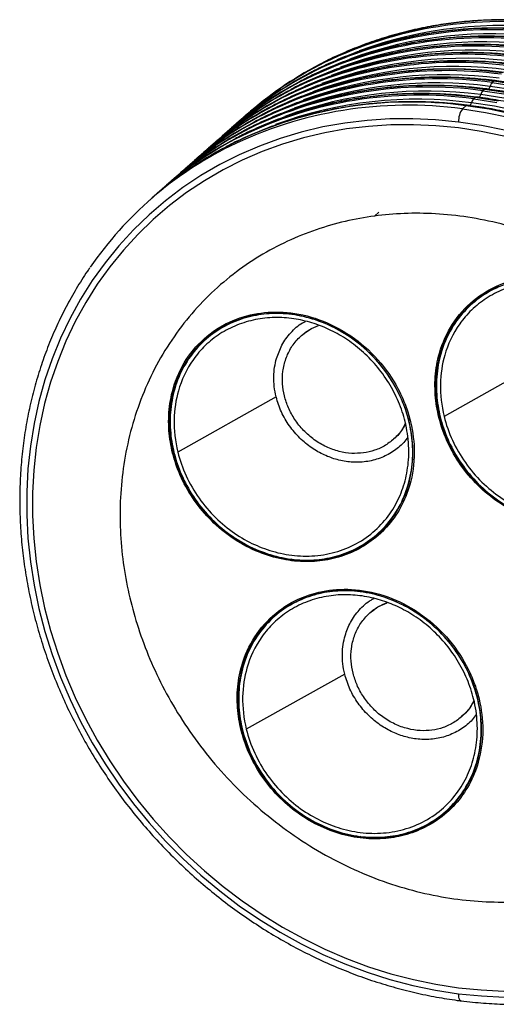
# Paper-space layout '_Dimétrica' of a CAD drawing. Header units: millimetres. Extents: x -62 to 80, y -74 to 20.
# Tile 1 of 5: x -62 to -17, y -74 to 20. Entities that reach past the tile are written whole.
import ezdxf

# ---------------------------------------------------------------- set-up
doc = ezdxf.new("R2010")
doc.units = ezdxf.units.MM

psp = doc.layouts.new('_Dimétrica')

# ---------------------------------------------------------------- linework, layer by layer
at = {"color": 7, "linetype": 'Continuous', "lineweight": 25}
for p, q in [((-17.721, 13.263), (-17.862, 13.138)), ((-16.837, 14.042), (-16.979, 13.917)), ((-18.605, 12.483), (-18.746, 12.358)), ((-19.489, 11.704), (-19.825, 11.407)), ((-40.397, 10.838), (-40.556, 10.698)), ((-41.298, 10.043), (-41.44, 9.918)), ((-43.066, 8.484), (-43.208, 8.359)), ((-42.182, 9.263), (-42.324, 9.139)), ((-43.95, 7.704), (-44.092, 7.58)), ((-44.834, 6.925), (-44.975, 6.8)), ((-45.718, 6.145), (-45.859, 6.021)), ((-46.602, 5.366), (-46.743, 5.241)), ((-48.37, 3.807), (-48.511, 3.682)), ((-47.486, 4.586), (-47.627, 4.462)), ((-49.253, 3.027), (-49.589, 2.731)), ((-28.201, 1.202), (-27.777, 1.576)), ((-18.752, -6.957), (-19.289, -7.501)), ((-18.483, -6.789), (-18.908, -7.164)), ((-43.848, -10.174), (-44.272, -10.548)), ((-35.131, -10.152), (-35.154, -10.172)), ((-22.005, -11.843), (-21.737, -11.533)), ((-12.194, -12.624), (-21.564, -17.87)), ((-47.37, -15.228), (-47.102, -14.917)), ((-37.559, -16.009), (-46.929, -21.255)), ((-26.423, -20.072), (-26.4, -20.052)), ((-27.935, -29.073), (-27.511, -28.699)), ((-36.024, -31.433), (-36.128, -31.524)), ((-28.602, -36.54), (-28.625, -36.56)), ((-40.841, -41.616), (-40.574, -41.305)), ((-31.031, -42.396), (-40.401, -47.643)), ((-19.894, -46.46), (-19.871, -46.44)), ((-21.407, -55.461), (-20.982, -55.087)), ((-21.01, -55.056), (-20.79, -54.86)), ((-29.49, -57.821), (-29.592, -57.911))]:
    psp.add_line(p, q, dxfattribs=at)
at = {"color": 7, "linetype": 'Continuous', "lineweight": 25, "flags": 128}
for points in [[(-17.862, 13.138), (-15.659, 12.802)], [(-15.518, 12.927), (-17.721, 13.263)], [(-14.997, 13.208), (-17.191, 13.542)], [(-16.979, 13.917), (-14.776, 13.582)], [(-14.634, 13.706), (-16.837, 14.042)], [(-18.746, 12.358), (-16.543, 12.023)], [(-16.402, 12.147), (-18.605, 12.483)], [(-15.881, 12.428), (-18.075, 12.762)], [(-19.825, 11.407), (-17.622, 11.072), (-15.425, 10.621)], [(-15.089, 10.917), (-17.286, 11.368), (-19.489, 11.704)], [(-14.578, 11.2), (-16.765, 11.649), (-18.958, 11.983)], [(-20.178, 10.153), (-22.369, 10.37), (-24.553, 10.469), (-26.725, 10.449), (-28.878, 10.312), (-31.007, 10.056), (-33.105, 9.682), (-35.166, 9.193), (-37.185, 8.588), (-39.156, 7.871), (-41.073, 7.042), (-42.93, 6.105), (-44.724, 5.061), (-46.447, 3.914), (-48.096, 2.668), (-49.666, 1.325), (-51.153, -0.111), (-52.551, -1.635), (-53.858, -3.243), (-55.069, -4.931), (-56.182, -6.694), (-57.192, -8.526), (-58.098, -10.424), (-58.896, -12.38), (-59.584, -14.39), (-60.161, -16.448), (-60.624, -18.549), (-60.972, -20.685), (-61.205, -22.852), (-61.322, -25.043), (-61.322, -27.251), (-61.205, -29.472), (-60.972, -31.697), (-60.624, -33.922), (-60.161, -36.139), (-59.584, -38.342), (-58.896, -40.526), (-58.098, -42.683), (-57.192, -44.809), (-56.182, -46.896), (-55.069, -48.939), (-53.858, -50.932), (-52.551, -52.869), (-51.153, -54.746), (-49.666, -56.556), (-48.096, -58.294), (-46.447, -59.957), (-44.724, -61.538), (-42.93, -63.033), (-41.073, -64.439), (-39.156, -65.75), (-37.185, -66.964), (-35.166, -68.078), (-33.105, -69.087), (-31.007, -69.989), (-28.878, -70.781), (-26.725, -71.461), (-24.553, -72.028), (-22.369, -72.48), (-20.178, -72.814)], [(-20.178, 9.587), (-22.339, 9.801), (-24.493, 9.899), (-26.636, 9.88), (-28.76, 9.744), (-30.859, 9.491), (-32.929, 9.123), (-34.962, 8.64), (-36.953, 8.044), (-38.897, 7.336), (-40.788, 6.519), (-42.62, 5.594), (-44.389, 4.565), (-46.089, 3.434), (-47.716, 2.204), (-49.264, 0.879), (-50.73, -0.537), (-52.11, -2.04), (-53.399, -3.626), (-54.594, -5.291), (-55.691, -7.03), (-56.688, -8.837), (-57.581, -10.709), (-58.368, -12.638), (-59.047, -14.621), (-59.615, -16.651), (-60.072, -18.723), (-60.416, -20.83), (-60.646, -22.968), (-60.761, -25.129), (-60.761, -27.307), (-60.646, -29.497), (-60.416, -31.692), (-60.072, -33.886), (-59.615, -36.073), (-59.047, -38.246), (-58.368, -40.4), (-57.581, -42.528), (-56.688, -44.625), (-55.691, -46.683), (-54.594, -48.699), (-53.399, -50.664), (-52.11, -52.576), (-50.73, -54.426), (-49.264, -56.212), (-47.716, -57.927), (-46.089, -59.566), (-44.389, -61.126), (-42.62, -62.601), (-40.788, -63.987), (-38.897, -65.281), (-36.953, -66.479), (-34.962, -67.577), (-32.929, -68.572), (-30.859, -69.461), (-28.76, -70.243), (-26.636, -70.914), (-24.493, -71.473), (-22.339, -71.918), (-20.178, -72.249)], [(-20.178, 9.587), (-22.339, 9.801), (-24.493, 9.899), (-26.636, 9.88), (-28.76, 9.744), (-30.859, 9.491), (-32.929, 9.123), (-34.962, 8.64), (-36.953, 8.044), (-38.897, 7.336), (-40.788, 6.519), (-42.62, 5.594), (-44.389, 4.565), (-46.089, 3.434), (-47.716, 2.204), (-49.264, 0.879), (-50.73, -0.537), (-52.11, -2.04), (-53.399, -3.626), (-54.594, -5.291), (-55.691, -7.03), (-56.688, -8.837), (-57.581, -10.709), (-58.368, -12.638), (-59.047, -14.621), (-59.615, -16.651), (-60.072, -18.723), (-60.416, -20.83), (-60.646, -22.968), (-60.761, -25.129), (-60.761, -27.307), (-60.646, -29.497), (-60.416, -31.692), (-60.072, -33.886), (-59.615, -36.073), (-59.047, -38.246), (-58.368, -40.4), (-57.581, -42.528), (-56.688, -44.625), (-55.691, -46.683), (-54.594, -48.699), (-53.399, -50.664), (-52.11, -52.576), (-50.73, -54.426), (-49.264, -56.212), (-47.716, -57.927), (-46.089, -59.566), (-44.389, -61.126), (-42.62, -62.601), (-40.788, -63.987), (-38.897, -65.281), (-36.953, -66.479), (-34.962, -67.577), (-32.929, -68.572), (-30.859, -69.461), (-28.76, -70.243), (-26.636, -70.914), (-24.493, -71.473), (-22.339, -71.918), (-20.178, -72.249)], [(-15.803, 9.367), (-17.988, 9.818), (-20.178, 10.153)], [(-15.863, 8.812), (-18.018, 9.257), (-20.178, 9.587)], [(-15.863, 8.812), (-18.018, 9.257), (-20.178, 9.587)], [(-16.394, -5.51), (-17.391, -6.011), (-18.32, -6.619), (-19.172, -7.327), (-19.937, -8.13), (-20.608, -9.017), (-21.178, -9.981), (-21.642, -11.011), (-21.993, -12.096), (-22.23, -13.226), (-22.349, -14.39), (-22.349, -15.574), (-22.23, -16.767), (-21.993, -17.957), (-21.642, -19.131), (-21.178, -20.278), (-20.608, -21.385), (-19.937, -22.442), (-19.172, -23.437), (-18.32, -24.36), (-17.391, -25.202), (-16.394, -25.954)], [(-36.128, -8.143), (-37.301, -8.055), (-38.463, -8.088), (-39.6, -8.241), (-40.702, -8.514), (-41.757, -8.902), (-42.754, -9.403), (-43.683, -10.011), (-44.535, -10.72), (-45.3, -11.522), (-45.971, -12.409), (-46.541, -13.373), (-47.005, -14.403), (-47.356, -15.488), (-47.593, -16.619), (-47.712, -17.782), (-47.712, -18.966), (-47.593, -20.159), (-47.356, -21.349), (-47.005, -22.523), (-46.541, -23.67), (-45.971, -24.777), (-45.3, -25.834), (-44.535, -26.829), (-43.683, -27.752), (-42.754, -28.594), (-41.757, -29.346), (-40.702, -30), (-39.6, -30.551), (-38.463, -30.991), (-37.301, -31.316), (-36.128, -31.524)], [(-36.128, -31.524), (-34.954, -31.612), (-33.793, -31.579), (-32.655, -31.426), (-31.553, -31.153), (-30.499, -30.764), (-29.501, -30.264), (-28.572, -29.656), (-27.721, -28.947), (-26.955, -28.145), (-26.284, -27.258), (-25.714, -26.294), (-25.251, -25.264), (-24.899, -24.178), (-24.662, -23.048), (-24.543, -21.885), (-24.543, -20.701), (-24.662, -19.508), (-24.899, -18.318), (-25.251, -17.143), (-25.714, -15.997), (-26.284, -14.889), (-26.955, -13.833), (-27.721, -12.838), (-28.572, -11.915), (-29.501, -11.073), (-30.499, -10.321), (-31.553, -9.666), (-32.655, -9.116), (-33.793, -8.676), (-34.954, -8.35), (-36.128, -8.143)], [(-29.592, -34.529), (-30.765, -34.442), (-31.927, -34.475), (-33.064, -34.628), (-34.166, -34.901), (-35.221, -35.289), (-36.218, -35.79), (-37.147, -36.398), (-37.999, -37.107), (-38.764, -37.909), (-39.435, -38.796), (-40.006, -39.76), (-40.469, -40.79), (-40.821, -41.875), (-41.057, -43.005), (-41.176, -44.169), (-41.176, -45.353), (-41.057, -46.546), (-40.821, -47.736), (-40.469, -48.91), (-40.006, -50.057), (-39.435, -51.164), (-38.764, -52.221), (-37.999, -53.216), (-37.147, -54.139), (-36.218, -54.981), (-35.221, -55.733), (-34.166, -56.387), (-33.064, -56.938), (-31.927, -57.378), (-30.765, -57.703), (-29.592, -57.911)], [(-29.592, -57.911), (-28.418, -57.999), (-27.257, -57.966), (-26.119, -57.812), (-25.018, -57.54), (-23.963, -57.151), (-22.966, -56.651), (-22.036, -56.043), (-21.185, -55.334), (-20.419, -54.532), (-19.748, -53.645), (-19.178, -52.681), (-18.715, -51.651), (-18.363, -50.565), (-18.126, -49.435), (-18.007, -48.272), (-18.007, -47.088), (-18.126, -45.894), (-18.363, -44.705), (-18.715, -43.53), (-19.178, -42.384), (-19.748, -41.276), (-20.419, -40.22), (-21.185, -39.225), (-22.036, -38.302), (-22.966, -37.46), (-23.963, -36.708), (-25.018, -36.053), (-26.119, -35.503), (-27.257, -35.063), (-28.418, -34.737), (-29.592, -34.529)], [(-20.178, -72.249), (-18.018, -72.463), (-15.863, -72.561)], [(-20.178, -72.249), (-18.018, -72.463), (-15.863, -72.561)], [(-20.178, -72.814), (-17.988, -73.032), (-15.803, -73.131)], [(-19.95, -73.495), (-19.96, -73.493), (-20.021, -73.46), (-20.075, -73.39), (-20.119, -73.286), (-20.151, -73.151), (-20.171, -72.992), (-20.178, -72.814)]]:
    psp.add_lwpolyline(points, dxfattribs=at)
at = {"color": 7, "linetype": 'Continuous', "lineweight": 25}
for centre, radius, start, end in [((-15.857, -18.617), 38.488, 82.19784, 117.28978), ((-15.978, -19.059), 38.781, 82.31428, 115.97045), ((-16.759, -19.412), 38.488, 82.19784, 117.28978), ((-16.862, -19.838), 38.781, 82.31428, 115.97045), ((-16.158, -19.726), 39.066, 82.41884, 110.22317), ((-17.643, -20.192), 38.488, 82.19784, 117.28978), ((-17.746, -20.618), 38.781, 82.31428, 115.97045), ((-17.041, -20.506), 39.066, 82.41884, 110.22317), ((-18.526, -20.971), 38.488, 82.19784, 117.28978), ((-18.63, -21.397), 38.781, 82.31428, 115.97045), ((-18.809, -22.065), 39.066, 82.41884, 110.22317), ((-17.925, -21.286), 39.066, 82.41884, 110.22317), ((-20.294, -22.531), 38.488, 82.19784, 117.28978), ((-19.41, -21.751), 38.488, 82.19784, 117.28978), ((-19.513, -22.177), 38.781, 82.31428, 115.97045), ((-19.693, -22.845), 39.066, 82.41884, 110.22317), ((-18.148, -16.51), 35.227, 116.46, 132.19567), ((-17.264, -15.73), 35.227, 116.46, 132.19567), ((-17.11, -15.587), 35.222, 117.73866, 131.38795), ((-21.178, -23.31), 38.488, 82.19784, 117.28978), ((-21.281, -23.736), 38.781, 82.31428, 115.97045), ((-20.397, -22.956), 38.781, 82.31428, 115.97045), ((-20.577, -23.624), 39.066, 82.41884, 110.22317), ((-19.032, -17.289), 35.227, 116.46, 132.19567), ((-18.011, -16.382), 35.222, 117.73866, 131.38795), ((-22.062, -24.09), 38.488, 82.19784, 117.28978), ((-22.165, -24.515), 38.781, 82.31428, 115.97045), ((-21.461, -24.404), 39.066, 82.41884, 110.22317), ((-16.72, 13.929), 0.162, 87.1678, 135.98106), ((-19.916, -18.069), 35.227, 116.46, 132.19567), ((-19.779, -17.941), 35.222, 117.73866, 131.38795), ((-18.895, -17.162), 35.222, 117.73866, 131.38795), ((-22.946, -24.869), 38.488, 82.19784, 117.28978), ((-23.049, -25.295), 38.781, 82.31428, 115.97045), ((-22.345, -25.183), 39.066, 82.41884, 110.22317), ((-17.189, 12.51), 0.921, 137.00075, 164.09115), ((-17.604, 13.15), 0.162, 87.1678, 135.98106), ((-17.855, 13.731), 0.691, 317.00075, 344.09115), ((-16.305, 13.289), 0.921, 137.00075, 164.09115), ((-20.8, -18.849), 35.227, 116.46, 132.19567), ((-20.663, -18.721), 35.222, 117.73866, 131.38795), ((-23.83, -25.649), 38.488, 82.19784, 117.28978), ((-23.933, -26.074), 38.781, 82.31428, 115.97045), ((-24.112, -26.742), 39.066, 82.41884, 110.22317), ((-23.229, -25.963), 39.066, 82.41884, 110.22317), ((-18.073, 11.73), 0.921, 137.00075, 164.09115), ((-18.488, 12.37), 0.162, 87.1678, 135.98106), ((-18.739, 12.952), 0.691, 317.00075, 344.09115), ((-21.684, -19.628), 35.227, 116.46, 132.19567), ((-21.547, -19.5), 35.222, 117.73866, 131.38795), ((-24.714, -26.428), 38.488, 82.19784, 117.28978), ((-25.011, -27.025), 38.781, 82.31428, 115.97045), ((-18.213, 10.276), 1.969, 144.93094, 183.59311), ((-19.372, 11.591), 0.162, 87.1678, 135.98106), ((-19.623, 12.172), 0.691, 317.00075, 344.09115), ((-23.451, -21.187), 35.227, 116.46, 132.19567), ((-22.568, -20.408), 35.227, 116.46, 132.19567), ((-22.431, -20.28), 35.222, 117.73866, 131.38795), ((-24.335, -21.967), 35.227, 116.46, 132.19567), ((-23.315, -21.059), 35.222, 117.73866, 131.38795), ((-25.219, -22.746), 35.227, 116.46, 132.19567), ((-25.083, -22.618), 35.222, 117.73866, 131.38795), ((-24.199, -21.839), 35.222, 117.73866, 131.38795), ((-26.329, -23.643), 35.164, 116.45365, 145.39528), ((-25.966, -23.398), 35.222, 117.73866, 131.38795)]:
    psp.add_arc(centre, radius, start, end, dxfattribs=at)
for points, knots in [([(-10.507, 19.564), (-10.876, 19.607), (-11.938, 19.733), (-13.693, 19.86), (-15.765, 19.912), (-17.825, 19.858), (-19.867, 19.7), (-21.887, 19.439), (-23.879, 19.074), (-25.839, 18.607), (-27.761, 18.038), (-29.643, 17.372), (-31.472, 16.599), (-32.745, 16.009), (-33.389, 15.65), (-33.458, 15.611)], [0, 0, 0, 0, 0.0456557, 0.1315595, 0.2174588, 0.3033407, 0.389204, 0.4750476, 0.5608706, 0.6466726, 0.7324534, 0.8182134, 0.9039533, 0.9896745, 1, 1, 1, 1]), ([(-11.409, 18.769), (-11.777, 18.812), (-12.84, 18.937), (-14.595, 19.065), (-16.667, 19.117), (-18.727, 19.063), (-20.769, 18.905), (-22.789, 18.644), (-24.781, 18.279), (-26.74, 17.812), (-28.662, 17.243), (-30.544, 16.577), (-32.374, 15.803), (-33.646, 15.214), (-34.29, 14.855), (-34.36, 14.816)], [0, 0, 0, 0, 0.045656, 0.13156, 0.217459, 0.303341, 0.389204, 0.475048, 0.560871, 0.646673, 0.732453, 0.818213, 0.903953, 0.989674, 1, 1, 1, 1]), ([(-12.293, 17.989), (-12.661, 18.033), (-13.724, 18.158), (-15.479, 18.285), (-17.551, 18.337), (-19.611, 18.284), (-21.653, 18.126), (-23.672, 17.864), (-25.664, 17.499), (-27.624, 17.032), (-29.546, 16.463), (-31.428, 15.797), (-33.258, 15.024), (-34.53, 14.434), (-35.174, 14.075), (-35.244, 14.037)], [0, 0, 0, 0, 0.045656, 0.13156, 0.217459, 0.303341, 0.389204, 0.475048, 0.560871, 0.646673, 0.732453, 0.818213, 0.903953, 0.989674, 1, 1, 1, 1]), ([(-13.177, 17.21), (-13.545, 17.253), (-14.608, 17.378), (-16.362, 17.506), (-18.435, 17.558), (-20.495, 17.504), (-22.537, 17.346), (-24.556, 17.085), (-26.548, 16.72), (-28.508, 16.253), (-30.43, 15.684), (-32.312, 15.018), (-34.142, 14.244), (-35.414, 13.654), (-36.058, 13.296), (-36.127, 13.257)], [0, 0, 0, 0, 0.045656, 0.13156, 0.217459, 0.303341, 0.389204, 0.475048, 0.560871, 0.646673, 0.732453, 0.818213, 0.903953, 0.989674, 1, 1, 1, 1]), ([(-14.944, 15.651), (-15.313, 15.694), (-16.375, 15.819), (-18.13, 15.947), (-20.202, 15.999), (-22.262, 15.945), (-24.304, 15.787), (-26.324, 15.526), (-28.316, 15.161), (-30.276, 14.694), (-32.198, 14.125), (-34.08, 13.459), (-35.909, 12.685), (-37.182, 12.095), (-37.826, 11.737), (-37.895, 11.698)], [0, 0, 0, 0, 0.045656, 0.13156, 0.217459, 0.303341, 0.389204, 0.475048, 0.560871, 0.646673, 0.732453, 0.818213, 0.903953, 0.989674, 1, 1, 1, 1]), ([(-14.06, 16.43), (-14.429, 16.474), (-15.491, 16.599), (-17.246, 16.726), (-19.319, 16.778), (-21.378, 16.725), (-23.421, 16.567), (-25.44, 16.305), (-27.432, 15.94), (-29.392, 15.473), (-31.314, 14.904), (-33.196, 14.238), (-35.025, 13.465), (-36.298, 12.875), (-36.942, 12.516), (-37.011, 12.478)], [0, 0, 0, 0, 0.045656, 0.13156, 0.217459, 0.303341, 0.389204, 0.475048, 0.560871, 0.646673, 0.732453, 0.818213, 0.903953, 0.989674, 1, 1, 1, 1]), ([(-15.828, 14.871), (-16.197, 14.915), (-17.259, 15.04), (-19.014, 15.167), (-21.086, 15.219), (-23.146, 15.166), (-25.188, 15.008), (-27.208, 14.746), (-29.2, 14.381), (-31.16, 13.914), (-33.082, 13.345), (-34.964, 12.679), (-36.793, 11.906), (-38.066, 11.316), (-38.71, 10.957), (-38.779, 10.919)], [0, 0, 0, 0, 0.045656, 0.13156, 0.217459, 0.303341, 0.389204, 0.475048, 0.560871, 0.646673, 0.732453, 0.818213, 0.903953, 0.989674, 1, 1, 1, 1]), ([(-16.712, 14.092), (-17.081, 14.135), (-18.143, 14.26), (-19.898, 14.388), (-21.97, 14.44), (-24.03, 14.386), (-26.072, 14.228), (-28.092, 13.967), (-30.084, 13.602), (-32.044, 13.135), (-33.966, 12.566), (-35.847, 11.9), (-37.677, 11.126), (-38.949, 10.536), (-39.594, 10.178), (-39.663, 10.139)], [0, 0, 0, 0, 0.045656, 0.13156, 0.217459, 0.303341, 0.389204, 0.475048, 0.560871, 0.646673, 0.732453, 0.818213, 0.903953, 0.989674, 1, 1, 1, 1]), ([(18.67, -55.643), (18.737, -55.55), (19.189, -54.923), (19.942, -53.698), (20.921, -51.969), (21.8, -50.177), (22.587, -48.333), (23.278, -46.44), (23.871, -44.503), (24.366, -42.527), (24.76, -40.516), (25.052, -38.476), (25.243, -36.411), (25.332, -34.326), (25.317, -32.227), (25.2, -30.119), (24.981, -28.006), (24.659, -25.894), (24.237, -23.788), (23.715, -21.693), (23.093, -19.614), (22.375, -17.557), (21.561, -15.526), (20.653, -13.526), (19.654, -11.563), (18.567, -9.64), (17.393, -7.763), (16.135, -5.937), (14.797, -4.165), (13.383, -2.451), (11.894, -0.802), (10.336, 0.781), (8.711, 2.293), (7.024, 3.73), (5.279, 5.089), (3.48, 6.366), (1.631, 7.559), (-0.262, 8.664), (-2.196, 9.679), (-4.166, 10.601), (-6.167, 11.429), (-8.194, 12.159), (-10.242, 12.79), (-12.306, 13.321), (-14.344, 13.742), (-15.815, 13.976), (-16.592, 14.076), (-16.712, 14.092)], [0, 0, 0, 0, 0.0040135, 0.0270477, 0.0500854, 0.0731271, 0.0961735, 0.1192248, 0.1422814, 0.1653434, 0.1884108, 0.2114835, 0.2345614, 0.2576441, 0.2807315, 0.3038232, 0.3269189, 0.3500181, 0.3731205, 0.3962258, 0.4193336, 0.4424436, 0.4655556, 0.4886692, 0.5117843, 0.5349006, 0.5580178, 0.581136, 0.6042548, 0.6273742, 0.6504941, 0.6736142, 0.6967344, 0.7198547, 0.7429748, 0.7660947, 0.789214, 0.8123328, 0.8354506, 0.8585673, 0.8816826, 0.9047963, 0.9279078, 0.951017, 0.9741234, 0.9960047, 1, 1, 1, 1]), ([(-17.596, 13.312), (-17.965, 13.356), (-19.027, 13.481), (-20.782, 13.608), (-22.854, 13.66), (-24.914, 13.607), (-26.956, 13.449), (-28.976, 13.187), (-30.968, 12.822), (-32.927, 12.355), (-34.85, 11.786), (-36.731, 11.12), (-38.561, 10.347), (-39.833, 9.757), (-40.478, 9.398), (-40.547, 9.36)], [0, 0, 0, 0, 0.045656, 0.13156, 0.217459, 0.303341, 0.389204, 0.475048, 0.560871, 0.646673, 0.732453, 0.818213, 0.903953, 0.989674, 1, 1, 1, 1]), ([(17.786, -56.422), (17.853, -56.329), (18.305, -55.702), (19.058, -54.477), (20.037, -52.748), (20.916, -50.956), (21.703, -49.112), (22.394, -47.219), (22.987, -45.283), (23.482, -43.307), (23.876, -41.296), (24.169, -39.256), (24.359, -37.191), (24.448, -35.106), (24.433, -33.007), (24.316, -30.898), (24.097, -28.785), (23.776, -26.673), (23.353, -24.567), (22.831, -22.472), (22.209, -20.394), (21.491, -18.336), (20.677, -16.305), (19.769, -14.306), (18.77, -12.342), (17.683, -10.42), (16.509, -8.543), (15.251, -6.716), (13.913, -4.944), (12.499, -3.231), (11.01, -1.581), (9.452, 0.002), (7.827, 1.514), (6.14, 2.951), (4.395, 4.31), (2.596, 5.587), (0.748, 6.78), (-1.146, 7.885), (-3.08, 8.9), (-5.05, 9.822), (-7.051, 10.649), (-9.078, 11.379), (-11.126, 12.01), (-13.19, 12.541), (-15.228, 12.963), (-16.699, 13.197), (-17.476, 13.297), (-17.596, 13.312)], [0, 0, 0, 0, 0.0040135, 0.0270477, 0.0500854, 0.0731271, 0.0961735, 0.1192248, 0.1422814, 0.1653434, 0.1884108, 0.2114835, 0.2345614, 0.2576441, 0.2807315, 0.3038232, 0.3269189, 0.3500181, 0.3731205, 0.3962258, 0.4193336, 0.4424436, 0.4655556, 0.4886692, 0.5117843, 0.5349006, 0.5580178, 0.581136, 0.6042548, 0.6273742, 0.6504941, 0.6736142, 0.6967344, 0.7198547, 0.7429748, 0.7660947, 0.789214, 0.8123328, 0.8354506, 0.8585673, 0.8816826, 0.9047963, 0.9279078, 0.951017, 0.9741234, 0.9960047, 1, 1, 1, 1]), ([(-18.48, 12.533), (-18.849, 12.576), (-19.911, 12.701), (-21.666, 12.829), (-23.738, 12.881), (-25.798, 12.827), (-27.84, 12.669), (-29.86, 12.408), (-31.852, 12.043), (-33.811, 11.576), (-35.733, 11.007), (-37.615, 10.341), (-39.445, 9.567), (-40.717, 8.977), (-41.361, 8.619), (-41.431, 8.58)], [0, 0, 0, 0, 0.045656, 0.13156, 0.217459, 0.303341, 0.389204, 0.475048, 0.560871, 0.646673, 0.732453, 0.818213, 0.903953, 0.989674, 1, 1, 1, 1]), ([(16.902, -57.202), (16.969, -57.109), (17.421, -56.482), (18.174, -55.257), (19.153, -53.528), (20.032, -51.736), (20.819, -49.892), (21.51, -47.999), (22.104, -46.062), (22.598, -44.086), (22.992, -42.075), (23.285, -40.035), (23.475, -37.97), (23.564, -35.885), (23.549, -33.786), (23.432, -31.678), (23.213, -29.565), (22.892, -27.453), (22.469, -25.347), (21.947, -23.252), (21.326, -21.173), (20.607, -19.116), (19.793, -17.085), (18.885, -15.085), (17.887, -13.122), (16.799, -11.199), (15.625, -9.322), (14.367, -7.496), (13.03, -5.724), (11.615, -4.01), (10.126, -2.361), (8.568, -0.778), (6.943, 0.734), (5.256, 2.171), (3.511, 3.53), (1.712, 4.807), (-0.136, 6), (-2.03, 7.105), (-3.964, 8.12), (-5.934, 9.042), (-7.935, 9.87), (-9.961, 10.6), (-12.009, 11.231), (-14.073, 11.762), (-16.112, 12.183), (-17.583, 12.417), (-18.36, 12.517), (-18.48, 12.533)], [0, 0, 0, 0, 0.0040135, 0.0270477, 0.0500854, 0.0731271, 0.0961735, 0.1192248, 0.1422814, 0.1653434, 0.1884108, 0.2114835, 0.2345614, 0.2576441, 0.2807315, 0.3038232, 0.3269189, 0.3500181, 0.3731205, 0.3962258, 0.4193336, 0.4424436, 0.4655556, 0.4886692, 0.5117843, 0.5349006, 0.5580178, 0.581136, 0.6042548, 0.6273742, 0.6504941, 0.6736142, 0.6967344, 0.7198547, 0.7429748, 0.7660947, 0.789214, 0.8123328, 0.8354506, 0.8585673, 0.8816826, 0.9047963, 0.9279078, 0.951017, 0.9741234, 0.9960047, 1, 1, 1, 1]), ([(-19.364, 11.753), (-19.732, 11.797), (-20.795, 11.922), (-22.55, 12.049), (-24.622, 12.101), (-26.682, 12.047), (-28.724, 11.89), (-30.743, 11.628), (-32.736, 11.263), (-34.695, 10.796), (-36.617, 10.227), (-38.499, 9.561), (-40.329, 8.788), (-41.601, 8.198), (-42.245, 7.839), (-42.315, 7.801)], [0, 0, 0, 0, 0.045656, 0.13156, 0.217459, 0.303341, 0.389204, 0.475048, 0.560871, 0.646673, 0.732453, 0.818213, 0.903953, 0.989674, 1, 1, 1, 1]), ([(16.018, -57.981), (16.085, -57.888), (16.537, -57.261), (17.29, -56.036), (18.269, -54.308), (19.148, -52.515), (19.935, -50.671), (20.626, -48.778), (21.22, -46.842), (21.714, -44.866), (22.108, -42.855), (22.401, -40.815), (22.592, -38.75), (22.68, -36.665), (22.666, -34.566), (22.549, -32.457), (22.329, -30.344), (22.008, -28.232), (21.585, -26.126), (21.063, -24.031), (20.442, -21.953), (19.723, -19.895), (18.909, -17.864), (18.002, -15.865), (17.003, -13.901), (15.915, -11.979), (14.741, -10.102), (13.483, -8.275), (12.146, -6.503), (10.731, -4.79), (9.242, -3.14), (7.684, -1.557), (6.059, -0.045), (4.372, 1.392), (2.627, 2.751), (0.828, 4.028), (-1.02, 5.221), (-2.914, 6.326), (-4.848, 7.341), (-6.818, 8.263), (-8.819, 9.09), (-10.845, 9.82), (-12.893, 10.451), (-14.957, 10.982), (-16.996, 11.404), (-18.467, 11.638), (-19.244, 11.738), (-19.364, 11.753)], [0, 0, 0, 0, 0.004014, 0.027048, 0.050085, 0.073127, 0.096173, 0.119225, 0.142281, 0.165343, 0.188411, 0.211484, 0.234561, 0.257644, 0.280732, 0.303823, 0.326919, 0.350018, 0.37312, 0.396226, 0.419334, 0.442444, 0.465556, 0.488669, 0.511784, 0.534901, 0.558018, 0.581136, 0.604255, 0.627374, 0.650494, 0.673614, 0.696734, 0.719855, 0.742975, 0.766095, 0.789214, 0.812333, 0.835451, 0.858567, 0.881683, 0.904796, 0.927908, 0.951017, 0.974123, 0.996005, 1, 1, 1, 1]), ([(-28.201, 1.202), (-30.043, 0.956), (-31.911, 0.531), (-35.596, -0.731), (-37.413, -1.567), (-40.868, -3.665), (-42.506, -4.926), (-45.478, -7.834), (-46.811, -9.479), (-49.077, -13.061), (-50.009, -14.996), (-51.426, -19.025), (-51.91, -21.118), (-52.443, -25.324), (-52.492, -27.435), (-52.212, -31.557), (-51.884, -33.566), (-50.936, -37.398), (-50.281, -39.364), (-48.569, -43.294), (-47.512, -45.258), (-44.998, -49.057), (-43.542, -50.891), (-40.286, -54.297), (-38.487, -55.868), (-34.65, -58.635), (-32.614, -59.831), (-28.439, -61.785), (-26.302, -62.542), (-22.063, -63.614), (-19.961, -63.928), (-15.907, -64.156), (-13.955, -64.072), (-12.113, -63.826)], [0, 0, 0, 0, 0.0625, 0.0625, 0.125, 0.125, 0.1875, 0.1875, 0.25, 0.25, 0.3125, 0.3125, 0.375, 0.375, 0.4375, 0.4375, 0.5, 0.5, 0.5625, 0.5625, 0.625, 0.625, 0.6875, 0.6875, 0.75, 0.75, 0.8125, 0.8125, 0.875, 0.875, 0.9375, 0.9375, 1, 1, 1, 1]), ([(-12.113, -63.826), (-10.272, -63.58), (-8.403, -63.155), (-4.718, -61.894), (-2.901, -61.057), (0.554, -58.959), (2.192, -57.698), (5.164, -54.791), (6.497, -53.145), (8.763, -49.564), (9.695, -47.628), (11.112, -43.599), (11.596, -41.506), (12.129, -37.3), (12.178, -35.189), (11.898, -31.068), (11.57, -29.058), (10.622, -25.226), (9.967, -23.261), (8.255, -19.33), (7.198, -17.366), (4.684, -13.567), (3.228, -11.733), (-0.028, -8.327), (-1.827, -6.757), (-5.664, -3.989), (-7.7, -2.793), (-11.875, -0.84), (-14.012, -0.082), (-18.252, 0.989), (-20.353, 1.303), (-24.407, 1.532), (-26.359, 1.447), (-28.201, 1.202)], [0, 0, 0, 0, 0.0625, 0.0625, 0.125, 0.125, 0.1875, 0.1875, 0.25, 0.25, 0.3125, 0.3125, 0.375, 0.375, 0.4375, 0.4375, 0.5, 0.5, 0.5625, 0.5625, 0.625, 0.625, 0.6875, 0.6875, 0.75, 0.75, 0.8125, 0.8125, 0.875, 0.875, 0.9375, 0.9375, 1, 1, 1, 1]), ([(-55.3, -3.717), (-55.378, -3.825), (-55.84, -4.466), (-56.604, -5.705), (-57.582, -7.434), (-58.461, -9.227), (-59.249, -11.07), (-59.94, -12.963), (-60.533, -14.9), (-61.027, -16.876), (-61.421, -18.887), (-61.714, -20.927), (-61.905, -22.992), (-61.993, -25.077), (-61.979, -27.176), (-61.862, -29.285), (-61.642, -31.397), (-61.321, -33.51), (-60.899, -35.616), (-60.376, -37.71), (-59.755, -39.789), (-59.037, -41.846), (-58.223, -43.877), (-57.315, -45.877), (-56.316, -47.84), (-55.228, -49.763), (-54.054, -51.64), (-52.797, -53.467), (-51.459, -55.239), (-50.044, -56.952), (-48.556, -58.602), (-46.997, -60.184), (-45.373, -61.696), (-43.686, -63.133), (-41.941, -64.492), (-40.142, -65.77), (-38.293, -66.962), (-36.399, -68.068), (-34.465, -69.082), (-32.496, -70.005), (-30.495, -70.832), (-28.468, -71.562), (-26.42, -72.193), (-24.356, -72.724), (-22.318, -73.145), (-20.847, -73.379), (-20.07, -73.479), (-19.95, -73.495)], [0, 0, 0, 0, 0.004632, 0.027652, 0.050675, 0.073702, 0.096734, 0.119771, 0.142814, 0.165861, 0.188914, 0.211973, 0.235036, 0.258105, 0.281178, 0.304255, 0.327337, 0.350421, 0.37351, 0.396601, 0.419694, 0.44279, 0.465887, 0.488987, 0.512087, 0.535189, 0.558292, 0.581396, 0.6045, 0.627606, 0.650711, 0.673817, 0.696923, 0.720029, 0.743134, 0.76624, 0.789345, 0.812449, 0.835553, 0.858655, 0.881756, 0.904855, 0.927953, 0.951047, 0.974139, 0.996007, 1, 1, 1, 1]), ([(-22.005, -11.843), (-21.724, -10.863), (-21.301, -9.922), (-20.201, -8.224), (-19.525, -7.469), (-18.008, -6.217), (-17.168, -5.719), (-15.43, -4.992), (-14.533, -4.761), (-13.654, -4.643)], [0, 0, 0, 0, 0.25, 0.25, 0.5, 0.5, 0.75, 0.75, 1, 1, 1, 1]), ([(-13.618, -4.787), (-14.277, -4.875), (-14.946, -5.027), (-16.266, -5.479), (-16.916, -5.778), (-18.153, -6.529), (-18.739, -6.981), (-19.803, -8.021), (-20.28, -8.611), (-21.091, -9.893), (-21.425, -10.585), (-21.932, -12.028), (-22.106, -12.777), (-22.296, -14.282), (-22.314, -15.038), (-22.214, -16.514), (-22.096, -17.233), (-21.927, -17.919)], [0, 0, 0, 0, 0.125, 0.125, 0.25, 0.25, 0.375, 0.375, 0.5, 0.5, 0.625, 0.625, 0.75, 0.75, 0.875, 0.875, 1, 1, 1, 1]), ([(0.087, -14.982), (-0.07, -14.348), (-0.281, -13.714), (-0.804, -12.473), (-1.117, -11.867), (-1.832, -10.709), (-2.235, -10.158), (-3.107, -9.131), (-3.577, -8.656), (-4.56, -7.795), (-5.073, -7.41), (-6.117, -6.733), (-6.648, -6.441), (-7.441, -6.073), (-7.702, -5.962), (-8.236, -5.757), (-8.51, -5.663), (-9.347, -5.408), (-9.929, -5.275), (-11.12, -5.102), (-11.73, -5.062), (-12.954, -5.086), (-13.568, -5.151), (-14.774, -5.391), (-15.366, -5.567), (-16.499, -6.023), (-17.041, -6.305), (-18.051, -6.959), (-18.52, -7.332), (-19.368, -8.15), (-19.748, -8.594), (-20.744, -9.996), (-21.214, -11.022), (-21.507, -12.046)], [0, 0, 0, 0, 0.0625, 0.0625, 0.125, 0.125, 0.1875, 0.1875, 0.25, 0.25, 0.3125, 0.3125, 0.375, 0.375, 0.40625, 0.40625, 0.4375, 0.4375, 0.5, 0.5, 0.5625, 0.5625, 0.625, 0.625, 0.6875, 0.6875, 0.75, 0.75, 0.8125, 0.8125, 0.875, 0.875, 1, 1, 1, 1]), ([(-38.983, -8.171), (-39.642, -8.259), (-40.311, -8.411), (-41.63, -8.863), (-42.281, -9.162), (-43.518, -9.913), (-44.104, -10.365), (-45.168, -11.406), (-45.645, -11.995), (-46.456, -13.277), (-46.79, -13.97), (-47.297, -15.412), (-47.47, -16.161), (-47.661, -17.667), (-47.679, -18.423), (-47.579, -19.898), (-47.461, -20.617), (-47.291, -21.303)], [0, 0, 0, 0, 0.125, 0.125, 0.25, 0.25, 0.375, 0.375, 0.5, 0.5, 0.625, 0.625, 0.75, 0.75, 0.875, 0.875, 1, 1, 1, 1]), ([(-47.37, -15.228), (-47.089, -14.248), (-46.666, -13.306), (-45.566, -11.608), (-44.89, -10.854), (-43.373, -9.601), (-42.533, -9.104), (-40.795, -8.376), (-39.898, -8.145), (-39.019, -8.028)], [0, 0, 0, 0, 0.25, 0.25, 0.5, 0.5, 0.75, 0.75, 1, 1, 1, 1]), ([(-39.019, -8.028), (-38.124, -7.908), (-37.155, -7.894), (-35.143, -8.14), (-34.099, -8.401), (-32.045, -9.215), (-31.038, -9.769), (-29.178, -11.122), (-28.328, -11.92), (-26.871, -13.66), (-26.264, -14.6), (-25.554, -16.028), (-25.35, -16.507), (-25.092, -17.221), (-25.014, -17.458), (-24.873, -17.929), (-24.81, -18.162), (-24.53, -19.331), (-24.404, -20.327), (-24.414, -22.36), (-24.552, -23.396), (-24.838, -24.393)], [0, 0, 0, 0, 0.125, 0.125, 0.25, 0.25, 0.375, 0.375, 0.5, 0.5, 0.625, 0.625, 0.6875, 0.6875, 0.71875, 0.71875, 0.75, 0.75, 0.875, 0.875, 1, 1, 1, 1]), ([(-24.916, -18.318), (-25.086, -17.632), (-25.32, -16.928), (-25.933, -15.521), (-26.312, -14.818), (-27.211, -13.458), (-27.732, -12.802), (-28.898, -11.582), (-29.542, -11.02), (-30.916, -10.03), (-31.645, -9.601), (-33.139, -8.902), (-33.904, -8.631), (-35.422, -8.247), (-36.174, -8.135), (-37.625, -8.053), (-38.324, -8.083), (-38.983, -8.171)], [0, 0, 0, 0, 0.125, 0.125, 0.25, 0.25, 0.375, 0.375, 0.5, 0.5, 0.625, 0.625, 0.75, 0.75, 0.875, 0.875, 1, 1, 1, 1]), ([(-25.278, -18.366), (-25.435, -17.732), (-25.646, -17.098), (-26.169, -15.857), (-26.482, -15.251), (-27.197, -14.094), (-27.6, -13.542), (-28.472, -12.515), (-28.942, -12.04), (-29.925, -11.18), (-30.438, -10.794), (-31.482, -10.117), (-32.013, -9.826), (-32.806, -9.457), (-33.067, -9.346), (-33.601, -9.141), (-33.875, -9.047), (-34.712, -8.792), (-35.294, -8.659), (-36.485, -8.486), (-37.095, -8.446), (-38.319, -8.47), (-38.933, -8.535), (-40.139, -8.776), (-40.731, -8.951), (-41.864, -9.408), (-42.406, -9.689), (-43.416, -10.343), (-43.885, -10.717), (-44.733, -11.534), (-45.113, -11.978), (-46.109, -13.381), (-46.579, -14.406), (-46.872, -15.43)], [0, 0, 0, 0, 0.0625, 0.0625, 0.125, 0.125, 0.1875, 0.1875, 0.25, 0.25, 0.3125, 0.3125, 0.375, 0.375, 0.40625, 0.40625, 0.4375, 0.4375, 0.5, 0.5, 0.5625, 0.5625, 0.625, 0.625, 0.6875, 0.6875, 0.75, 0.75, 0.8125, 0.8125, 0.875, 0.875, 1, 1, 1, 1]), ([(-37.523, -12.353), (-37.37, -11.918), (-37.052, -11.019), (-36.188, -9.877), (-35.404, -9.116), (-34.857, -8.867), (-34.765, -8.825)], [0, 0, 0, 0, 0.294508, 0.607953, 0.934357, 1, 1, 1, 1]), ([(-29.249, -21.342), (-29.619, -21.371), (-30.38, -21.43), (-31.58, -21.232), (-32.794, -20.801), (-33.95, -20.12), (-34.973, -19.229), (-35.804, -18.188), (-36.411, -17.072), (-36.8, -15.925), (-36.985, -14.75), (-36.952, -13.548), (-36.672, -12.36), (-36.142, -11.26), (-35.384, -10.329), (-34.498, -9.619), (-33.822, -9.338), (-33.511, -9.208)], [0, 0, 0, 0, 0.062346, 0.128427, 0.197255, 0.267544, 0.337832, 0.40666, 0.472741, 0.535087, 0.597433, 0.663514, 0.732342, 0.802631, 0.872919, 0.941747, 1, 1, 1, 1]), ([(-35.116, -10.17), (-34.885, -9.971), (-34.412, -9.561), (-33.824, -9.325), (-33.522, -9.204)], [0, 0, 0, 0, 0.487592, 1, 1, 1, 1]), ([(0.527, -21.009), (0.314, -21.752), (0.02, -22.474), (-0.721, -23.825), (-1.168, -24.454), (-2.183, -25.581), (-2.751, -26.078), (-3.964, -26.92), (-4.61, -27.265), (-5.931, -27.804), (-6.608, -27.997), (-7.614, -28.184), (-7.945, -28.23), (-8.63, -28.291), (-8.982, -28.307), (-10.061, -28.302), (-10.811, -28.229), (-12.337, -27.927), (-13.113, -27.697), (-14.642, -27.075), (-15.395, -26.683), (-16.828, -25.755), (-17.508, -25.22), (-18.752, -24.04), (-19.316, -23.397), (-20.304, -22.049), (-20.727, -21.345), (-21.426, -19.925), (-21.702, -19.209), (-22.014, -18.155), (-22.101, -17.81), (-22.247, -17.101), (-22.307, -16.739), (-22.436, -15.636), (-22.458, -14.877), (-22.349, -13.352), (-22.218, -12.587), (-22.005, -11.843)], [0, 0, 0, 0, 0.0625, 0.0625, 0.125, 0.125, 0.1875, 0.1875, 0.25, 0.25, 0.3125, 0.3125, 0.34375, 0.34375, 0.375, 0.375, 0.4375, 0.4375, 0.5, 0.5, 0.5625, 0.5625, 0.625, 0.625, 0.6875, 0.6875, 0.75, 0.75, 0.8125, 0.8125, 0.84375, 0.84375, 0.875, 0.875, 0.9375, 0.9375, 1, 1, 1, 1]), ([(-21.507, -12.046), (-21.748, -12.888), (-21.896, -13.817), (-21.934, -15.787), (-21.822, -16.828), (-21.564, -17.87)], [0, 0, 0, 0, 0.5, 0.5, 1, 1, 1, 1]), ([(-37.559, -16.009), (-37.721, -15.354), (-37.791, -14.701), (-37.768, -13.464), (-37.675, -12.882), (-37.523, -12.353)], [0, 0, 0, 0, 0.5, 0.5, 1, 1, 1, 1]), ([(-21.927, -17.919), (-21.757, -18.605), (-21.522, -19.308), (-20.909, -20.715), (-20.531, -21.418), (-19.631, -22.778), (-19.11, -23.435), (-17.944, -24.654), (-17.3, -25.216), (-15.927, -26.207), (-15.198, -26.635), (-13.703, -27.334), (-12.938, -27.606), (-11.421, -27.989), (-10.669, -28.101), (-9.218, -28.183), (-8.519, -28.153), (-7.2, -27.977), (-6.531, -27.825), (-5.212, -27.373), (-4.562, -27.074), (-3.325, -26.323), (-2.739, -25.871), (-1.675, -24.831), (-1.197, -24.242), (-0.386, -22.96), (-0.053, -22.267), (0.455, -20.824), (0.628, -20.075), (0.819, -18.57), (0.836, -17.814), (0.736, -16.338), (0.619, -15.619), (0.449, -14.933)], [0, 0, 0, 0, 0.0625, 0.0625, 0.125, 0.125, 0.1875, 0.1875, 0.25, 0.25, 0.3125, 0.3125, 0.375, 0.375, 0.4375, 0.4375, 0.5, 0.5, 0.5625, 0.5625, 0.625, 0.625, 0.6875, 0.6875, 0.75, 0.75, 0.8125, 0.8125, 0.875, 0.875, 0.9375, 0.9375, 1, 1, 1, 1]), ([(-21.564, -17.87), (-21.375, -18.635), (-21.108, -19.399), (-20.427, -20.879), (-20.013, -21.595), (-19.067, -22.932), (-18.535, -23.553), (-17.394, -24.671), (-16.785, -25.168), (-15.535, -26.024), (-14.894, -26.384), (-13.938, -26.824), (-13.623, -26.953), (-12.971, -27.189), (-12.636, -27.296), (-11.608, -27.571), (-10.891, -27.696), (-9.431, -27.804), (-8.687, -27.786), (-7.218, -27.59), (-6.493, -27.412), (-5.109, -26.9), (-4.451, -26.566), (-3.243, -25.764), (-2.693, -25.297), (-1.726, -24.269), (-1.31, -23.708), (-0.616, -22.535), (-0.34, -21.924), (-0.023, -21), (0.066, -20.695), (0.219, -20.057), (0.283, -19.727), (0.427, -18.709), (0.462, -17.991), (0.387, -16.51), (0.276, -15.746), (0.087, -14.982)], [0, 0, 0, 0, 0.0625, 0.0625, 0.125, 0.125, 0.1875, 0.1875, 0.25, 0.25, 0.3125, 0.3125, 0.34375, 0.34375, 0.375, 0.375, 0.4375, 0.4375, 0.5, 0.5, 0.5625, 0.5625, 0.625, 0.625, 0.6875, 0.6875, 0.75, 0.75, 0.8125, 0.8125, 0.84375, 0.84375, 0.875, 0.875, 0.9375, 0.9375, 1, 1, 1, 1]), ([(-24.838, -24.393), (-25.051, -25.137), (-25.345, -25.859), (-26.086, -27.21), (-26.533, -27.838), (-27.548, -28.965), (-28.116, -29.462), (-29.329, -30.304), (-29.975, -30.65), (-31.296, -31.188), (-31.973, -31.381), (-32.979, -31.568), (-33.31, -31.614), (-33.995, -31.676), (-34.347, -31.691), (-35.425, -31.686), (-36.176, -31.614), (-37.702, -31.311), (-38.478, -31.081), (-40.007, -30.459), (-40.76, -30.067), (-42.193, -29.14), (-42.873, -28.604), (-44.117, -27.424), (-44.681, -26.781), (-45.669, -25.433), (-46.092, -24.73), (-46.791, -23.309), (-47.067, -22.593), (-47.379, -21.539), (-47.466, -21.195), (-47.612, -20.486), (-47.672, -20.124), (-47.801, -19.02), (-47.823, -18.261), (-47.714, -16.737), (-47.583, -15.971), (-47.37, -15.228)], [0, 0, 0, 0, 0.0625, 0.0625, 0.125, 0.125, 0.1875, 0.1875, 0.25, 0.25, 0.3125, 0.3125, 0.34375, 0.34375, 0.375, 0.375, 0.4375, 0.4375, 0.5, 0.5, 0.5625, 0.5625, 0.625, 0.625, 0.6875, 0.6875, 0.75, 0.75, 0.8125, 0.8125, 0.84375, 0.84375, 0.875, 0.875, 0.9375, 0.9375, 1, 1, 1, 1]), ([(-46.872, -15.43), (-47.113, -16.272), (-47.261, -17.201), (-47.299, -19.171), (-47.187, -20.212), (-46.929, -21.255)], [0, 0, 0, 0, 0.5, 0.5, 1, 1, 1, 1]), ([(-25.031, -19.839), (-25.153, -20.013), (-25.535, -20.556), (-26.423, -21.255), (-27.639, -21.885), (-28.993, -22.217), (-30.379, -22.256), (-31.722, -22.028), (-32.998, -21.566), (-34.209, -20.878), (-35.344, -19.946), (-36.329, -18.785), (-37.116, -17.454), (-37.412, -16.489), (-37.559, -16.009)], [0, 0, 0, 0, 0.041971, 0.131176, 0.221763, 0.311831, 0.399541, 0.48333, 0.562466, 0.644052, 0.73014, 0.819345, 0.909932, 1, 1, 1, 1]), ([(-47.291, -21.303), (-47.122, -21.989), (-46.887, -22.692), (-46.274, -24.099), (-45.896, -24.802), (-44.996, -26.162), (-44.475, -26.819), (-43.309, -28.038), (-42.665, -28.6), (-41.292, -29.591), (-40.563, -30.019), (-39.068, -30.719), (-38.303, -30.99), (-36.786, -31.373), (-36.034, -31.486), (-34.582, -31.568), (-33.883, -31.537), (-32.565, -31.361), (-31.896, -31.209), (-30.577, -30.758), (-29.927, -30.458), (-28.69, -29.707), (-28.104, -29.256), (-27.04, -28.215), (-26.562, -27.626), (-25.751, -26.344), (-25.417, -25.651), (-24.91, -24.209), (-24.737, -23.459), (-24.546, -21.954), (-24.529, -21.198), (-24.629, -19.723), (-24.746, -19.003), (-24.916, -18.318)], [0, 0, 0, 0, 0.0625, 0.0625, 0.125, 0.125, 0.1875, 0.1875, 0.25, 0.25, 0.3125, 0.3125, 0.375, 0.375, 0.4375, 0.4375, 0.5, 0.5, 0.5625, 0.5625, 0.625, 0.625, 0.6875, 0.6875, 0.75, 0.75, 0.8125, 0.8125, 0.875, 0.875, 0.9375, 0.9375, 1, 1, 1, 1]), ([(-46.929, -21.255), (-46.74, -22.019), (-46.473, -22.783), (-45.792, -24.264), (-45.378, -24.979), (-44.432, -26.316), (-43.9, -26.938), (-42.758, -28.056), (-42.15, -28.552), (-40.9, -29.408), (-40.259, -29.768), (-39.303, -30.208), (-38.988, -30.337), (-38.336, -30.574), (-38.001, -30.68), (-36.973, -30.955), (-36.256, -31.081), (-34.796, -31.189), (-34.052, -31.17), (-32.583, -30.974), (-31.858, -30.796), (-30.474, -30.284), (-29.816, -29.95), (-28.608, -29.148), (-28.058, -28.681), (-27.091, -27.653), (-26.675, -27.092), (-25.981, -25.92), (-25.705, -25.308), (-25.388, -24.385), (-25.299, -24.079), (-25.146, -23.441), (-25.082, -23.111), (-24.938, -22.093), (-24.903, -21.375), (-24.978, -19.894), (-25.089, -19.13), (-25.278, -18.366)], [0, 0, 0, 0, 0.0625, 0.0625, 0.125, 0.125, 0.1875, 0.1875, 0.25, 0.25, 0.3125, 0.3125, 0.34375, 0.34375, 0.375, 0.375, 0.4375, 0.4375, 0.5, 0.5, 0.5625, 0.5625, 0.625, 0.625, 0.6875, 0.6875, 0.75, 0.75, 0.8125, 0.8125, 0.84375, 0.84375, 0.875, 0.875, 0.9375, 0.9375, 1, 1, 1, 1]), ([(-25.255, -18.506), (-25.323, -18.659), (-25.559, -19.184), (-26.199, -19.915), (-27.118, -20.638), (-28.149, -21.131), (-28.89, -21.273), (-29.249, -21.342)], [0, 0, 0, 0, 0.097251, 0.334419, 0.56666, 0.78963, 1, 1, 1, 1]), ([(-25.251, -18.526), (-25.314, -18.665), (-25.546, -19.173), (-25.953, -19.688), (-26.344, -19.981), (-26.414, -20.034)], [0, 0, 0, 0, 0.234123, 0.861709, 1, 1, 1, 1]), ([(-32.455, -34.559), (-33.114, -34.647), (-33.783, -34.799), (-35.102, -35.251), (-35.752, -35.55), (-36.989, -36.301), (-37.576, -36.753), (-38.639, -37.794), (-39.117, -38.383), (-39.928, -39.665), (-40.262, -40.357), (-40.769, -41.8), (-40.942, -42.549), (-41.133, -44.055), (-41.15, -44.811), (-41.05, -46.286), (-40.933, -47.005), (-40.763, -47.691)], [0, 0, 0, 0, 0.125, 0.125, 0.25, 0.25, 0.375, 0.375, 0.5, 0.5, 0.625, 0.625, 0.75, 0.75, 0.875, 0.875, 1, 1, 1, 1]), ([(-40.841, -41.616), (-40.561, -40.636), (-40.137, -39.694), (-39.038, -37.996), (-38.362, -37.242), (-36.845, -35.989), (-36.005, -35.492), (-34.267, -34.764), (-33.37, -34.533), (-32.49, -34.416)], [0, 0, 0, 0, 0.25, 0.25, 0.5, 0.5, 0.75, 0.75, 1, 1, 1, 1]), ([(-32.49, -34.416), (-31.595, -34.296), (-30.627, -34.282), (-28.614, -34.528), (-27.57, -34.789), (-25.517, -35.603), (-24.509, -36.157), (-22.65, -37.51), (-21.8, -38.308), (-20.342, -40.048), (-19.735, -40.988), (-19.025, -42.416), (-18.822, -42.895), (-18.563, -43.609), (-18.485, -43.846), (-18.344, -44.317), (-18.282, -44.55), (-18.002, -45.719), (-17.875, -46.715), (-17.886, -48.748), (-18.024, -49.784), (-18.309, -50.781)], [0, 0, 0, 0, 0.125, 0.125, 0.25, 0.25, 0.375, 0.375, 0.5, 0.5, 0.625, 0.625, 0.6875, 0.6875, 0.71875, 0.71875, 0.75, 0.75, 0.875, 0.875, 1, 1, 1, 1]), ([(-18.388, -44.706), (-18.557, -44.02), (-18.792, -43.316), (-19.405, -41.909), (-19.783, -41.206), (-20.683, -39.846), (-21.204, -39.19), (-22.37, -37.97), (-23.014, -37.408), (-24.387, -36.417), (-25.116, -35.989), (-26.611, -35.29), (-27.376, -35.019), (-28.893, -34.635), (-29.645, -34.523), (-31.097, -34.441), (-31.796, -34.471), (-32.455, -34.559)], [0, 0, 0, 0, 0.125, 0.125, 0.25, 0.25, 0.375, 0.375, 0.5, 0.5, 0.625, 0.625, 0.75, 0.75, 0.875, 0.875, 1, 1, 1, 1]), ([(-18.75, -44.754), (-18.907, -44.12), (-19.117, -43.486), (-19.641, -42.245), (-19.954, -41.639), (-20.669, -40.481), (-21.071, -39.93), (-21.943, -38.903), (-22.413, -38.428), (-23.397, -37.568), (-23.909, -37.182), (-24.953, -36.505), (-25.484, -36.214), (-26.278, -35.845), (-26.539, -35.734), (-27.073, -35.529), (-27.346, -35.435), (-28.184, -35.18), (-28.765, -35.047), (-29.957, -34.874), (-30.566, -34.834), (-31.79, -34.858), (-32.405, -34.923), (-33.611, -35.164), (-34.202, -35.339), (-35.336, -35.796), (-35.877, -36.077), (-36.888, -36.731), (-37.356, -37.105), (-38.205, -37.922), (-38.585, -38.366), (-39.581, -39.768), (-40.05, -40.794), (-40.344, -41.818)], [0, 0, 0, 0, 0.0625, 0.0625, 0.125, 0.125, 0.1875, 0.1875, 0.25, 0.25, 0.3125, 0.3125, 0.375, 0.375, 0.40625, 0.40625, 0.4375, 0.4375, 0.5, 0.5, 0.5625, 0.5625, 0.625, 0.625, 0.6875, 0.6875, 0.75, 0.75, 0.8125, 0.8125, 0.875, 0.875, 1, 1, 1, 1]), ([(-30.995, -38.741), (-30.841, -38.306), (-30.524, -37.407), (-29.66, -36.265), (-28.876, -35.504), (-28.329, -35.255), (-28.237, -35.213)], [0, 0, 0, 0, 0.294508, 0.607953, 0.934357, 1, 1, 1, 1]), ([(-30.239, -42.308), (-30.313, -41.926), (-30.466, -41.139), (-30.421, -39.936), (-30.145, -38.748), (-29.614, -37.648), (-28.855, -36.717), (-27.97, -36.007), (-27.293, -35.725), (-26.983, -35.596)], [0, 0, 0, 0, 0.134103, 0.276239, 0.424284, 0.57547, 0.726657, 0.874702, 1, 1, 1, 1]), ([(-28.588, -36.558), (-28.357, -36.359), (-27.884, -35.949), (-27.296, -35.713), (-26.994, -35.592)], [0, 0, 0, 0, 0.487592, 1, 1, 1, 1]), ([(-31.031, -42.396), (-31.193, -41.742), (-31.263, -41.089), (-31.239, -39.852), (-31.146, -39.269), (-30.995, -38.741)], [0, 0, 0, 0, 0.5, 0.5, 1, 1, 1, 1]), ([(-18.309, -50.781), (-18.522, -51.525), (-18.817, -52.246), (-19.558, -53.598), (-20.005, -54.226), (-21.019, -55.353), (-21.587, -55.85), (-22.801, -56.692), (-23.446, -57.038), (-24.768, -57.576), (-25.444, -57.769), (-26.451, -57.956), (-26.782, -58.002), (-27.467, -58.064), (-27.819, -58.079), (-28.897, -58.074), (-29.647, -58.002), (-31.174, -57.699), (-31.949, -57.469), (-33.478, -56.847), (-34.231, -56.455), (-35.664, -55.528), (-36.344, -54.992), (-37.589, -53.812), (-38.153, -53.169), (-39.14, -51.821), (-39.564, -51.117), (-40.263, -49.697), (-40.539, -48.981), (-40.851, -47.927), (-40.937, -47.582), (-41.084, -46.874), (-41.143, -46.512), (-41.273, -45.408), (-41.295, -44.649), (-41.186, -43.125), (-41.054, -42.359), (-40.841, -41.616)], [0, 0, 0, 0, 0.0625, 0.0625, 0.125, 0.125, 0.1875, 0.1875, 0.25, 0.25, 0.3125, 0.3125, 0.34375, 0.34375, 0.375, 0.375, 0.4375, 0.4375, 0.5, 0.5, 0.5625, 0.5625, 0.625, 0.625, 0.6875, 0.6875, 0.75, 0.75, 0.8125, 0.8125, 0.84375, 0.84375, 0.875, 0.875, 0.9375, 0.9375, 1, 1, 1, 1]), ([(-40.344, -41.818), (-40.585, -42.66), (-40.733, -43.589), (-40.77, -45.559), (-40.659, -46.6), (-40.401, -47.643)], [0, 0, 0, 0, 0.5, 0.5, 1, 1, 1, 1]), ([(-18.502, -46.227), (-18.624, -46.401), (-19.007, -46.944), (-19.895, -47.643), (-21.111, -48.273), (-22.464, -48.605), (-23.851, -48.644), (-25.194, -48.416), (-26.469, -47.954), (-27.681, -47.266), (-28.815, -46.334), (-29.8, -45.173), (-30.587, -43.841), (-30.883, -42.877), (-31.031, -42.396)], [0, 0, 0, 0, 0.041971, 0.131176, 0.221763, 0.311831, 0.399541, 0.48333, 0.562466, 0.644052, 0.73014, 0.819345, 0.909932, 1, 1, 1, 1]), ([(-18.726, -44.894), (-18.795, -45.047), (-19.03, -45.572), (-19.671, -46.302), (-20.589, -47.029), (-21.623, -47.509), (-22.712, -47.765), (-23.855, -47.808), (-25.051, -47.623), (-26.266, -47.188), (-27.421, -46.508), (-28.445, -45.617), (-29.273, -44.576), (-29.892, -43.461), (-30.125, -42.685), (-30.239, -42.308)], [0, 0, 0, 0, 0.034664, 0.119201, 0.201982, 0.281458, 0.356443, 0.431428, 0.510904, 0.593684, 0.678221, 0.762759, 0.845539, 0.925015, 1, 1, 1, 1]), ([(-40.763, -47.691), (-40.593, -48.377), (-40.359, -49.08), (-39.746, -50.487), (-39.368, -51.19), (-38.468, -52.55), (-37.947, -53.207), (-36.781, -54.426), (-36.137, -54.988), (-34.764, -55.979), (-34.035, -56.407), (-32.54, -57.107), (-31.775, -57.378), (-30.257, -57.761), (-29.505, -57.874), (-28.054, -57.955), (-27.355, -57.925), (-26.037, -57.749), (-25.368, -57.597), (-24.049, -57.146), (-23.398, -56.846), (-22.162, -56.095), (-21.575, -55.644), (-20.511, -54.603), (-20.034, -54.014), (-19.223, -52.732), (-18.889, -52.039), (-18.382, -50.597), (-18.209, -49.847), (-18.018, -48.342), (-18, -47.586), (-18.101, -46.111), (-18.218, -45.391), (-18.388, -44.706)], [0, 0, 0, 0, 0.0625, 0.0625, 0.125, 0.125, 0.1875, 0.1875, 0.25, 0.25, 0.3125, 0.3125, 0.375, 0.375, 0.4375, 0.4375, 0.5, 0.5, 0.5625, 0.5625, 0.625, 0.625, 0.6875, 0.6875, 0.75, 0.75, 0.8125, 0.8125, 0.875, 0.875, 0.9375, 0.9375, 1, 1, 1, 1]), ([(-40.401, -47.643), (-40.212, -48.407), (-39.944, -49.171), (-39.263, -50.652), (-38.849, -51.367), (-37.903, -52.704), (-37.371, -53.326), (-36.23, -54.444), (-35.621, -54.94), (-34.371, -55.796), (-33.73, -56.156), (-32.774, -56.596), (-32.46, -56.725), (-31.808, -56.962), (-31.473, -57.068), (-30.445, -57.343), (-29.728, -57.469), (-28.268, -57.576), (-27.524, -57.558), (-26.055, -57.362), (-25.329, -57.184), (-23.946, -56.672), (-23.288, -56.338), (-22.08, -55.536), (-21.53, -55.069), (-20.563, -54.041), (-20.146, -53.48), (-19.453, -52.308), (-19.176, -51.696), (-18.859, -50.773), (-18.771, -50.467), (-18.617, -49.829), (-18.554, -49.499), (-18.41, -48.481), (-18.374, -47.763), (-18.45, -46.282), (-18.561, -45.518), (-18.75, -44.754)], [0, 0, 0, 0, 0.0625, 0.0625, 0.125, 0.125, 0.1875, 0.1875, 0.25, 0.25, 0.3125, 0.3125, 0.34375, 0.34375, 0.375, 0.375, 0.4375, 0.4375, 0.5, 0.5, 0.5625, 0.5625, 0.625, 0.625, 0.6875, 0.6875, 0.75, 0.75, 0.8125, 0.8125, 0.84375, 0.84375, 0.875, 0.875, 0.9375, 0.9375, 1, 1, 1, 1]), ([(-18.723, -44.915), (-18.883, -45.225), (-19.182, -45.804), (-19.673, -46.216), (-19.901, -46.408)], [0, 0, 0, 0, 0.535451, 1, 1, 1, 1]), ([(-19.95, -73.495), (-19.581, -73.538), (-18.519, -73.664), (-16.764, -73.791), (-14.692, -73.843), (-12.632, -73.789), (-10.589, -73.632), (-8.57, -73.37), (-6.578, -73.005), (-4.618, -72.538), (-2.695, -71.97), (-0.816, -71.299), (0.851, -70.614), (1.867, -70.11), (2.292, -69.9)], [0, 0, 0, 0, 0.047283, 0.136249, 0.22521, 0.314154, 0.403078, 0.491981, 0.580864, 0.669724, 0.758563, 0.84738, 0.936176, 1, 1, 1, 1])]:
    psp.add_open_spline(points, degree=3, knots=knots, dxfattribs=at)

doc.saveas('drawing.dxf')
